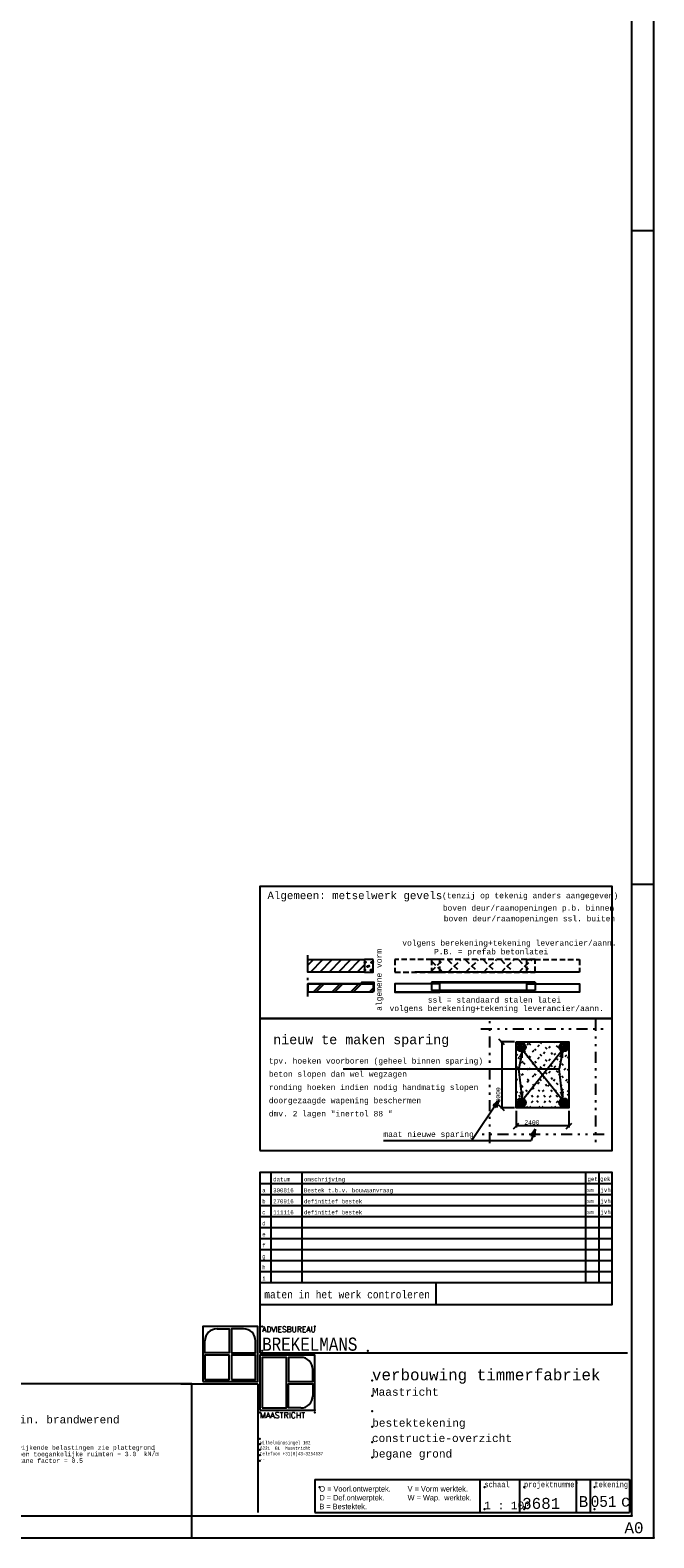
# Model space of a CAD drawing. Extents: x 2 to 87, y -108 to 11.
# Tile 169 of 256: x 58 to 87, y -108 to -39. Entities that reach past the tile are written whole.
import ezdxf
from ezdxf.enums import TextEntityAlignment as Align

# ---------------------------------------------------------------- set-up
doc = ezdxf.new("R2010")
doc.units = 0
doc.header["$MEASUREMENT"] = 0
for name, pattern in [('DASHDOT', [1, 0.5, -0.25, 0, -0.25]), ('DIVIDE', [1.25, 0.5, -0.25, 0, -0.25, 0, -0.25]), ('DOT', [0.25, 0, -0.25]), ('HIDDEN', [0.375, 0.25, -0.125])]:
    doc.linetypes.add(name, pattern=pattern)
doc.layers.get('DEFPOINTS').update_dxf_attribs({"linetype": 'CONTINUOUS'})
for name, color, linetype in [('1', 7, 'CONTINUOUS'), ('10', 7, 'CONTINUOUS'), ('2', 7, 'CONTINUOUS'), ('3', 7, 'CONTINUOUS'), ('31', 7, 'CONTINUOUS'), ('33', 7, 'CONTINUOUS'), ('5', 7, 'CONTINUOUS'), ('8', 7, 'CONTINUOUS')]:
    doc.layers.add(name, color=color, linetype=linetype)
doc.styles.add('MONOTXT', font='MONOTXT', dxfattribs={"height": 0.2})
doc.styles.add('ROMANS', font='ROMANS', dxfattribs={"height": 0.2})
doc.styles.add('txt', font='TXT', dxfattribs={"height": 0.2})
doc.dimstyles.new('MSADIM', dxfattribs={"dimtxt": 0.125, "dimasz": 0.125, "dimexe": 0.0625, "dimexo": 0.0625, "dimgap": 0.0625, "dimtad": 1, "dimdec": 0, "dimlfac": 1000, "dimzin": 3, "dimdsep": 46, "dimtxsty": 'MONOTXT', "dimtsz": 0.125, "dimcen": 0.045, "dimadec": 0, "dimazin": 0, "dimtfac": 1, "dimtdec": 0, "dimtofl": 0, "dimtmove": 0, "dimatfit": 3, "dimfxl": 0, "dimtvp": 0.0625, "dimtolj": 1, "dimtzin": 3, "dimarcsym": 0})

# ---------------------------------------------------------------- blocks, each defined once
blk = doc.blocks.new('46')
at = {"layer": '31', "color": 7, "linetype": 'Continuous'}
blk.add_lwpolyline([(-0.1251, -0.0313), (0, 0), (-0.1251, 0.0312)], dxfattribs=at)
blk = doc.blocks.new('*D1')
at = {"layer": '8', "color": 0, "linetype": 'Continuous', "lineweight": -2}
for p, q in [((80.1922, -89.1976), (80.4422, -88.9476)), ((80.3172, -88.3784), (80.3172, -89.1351)), ((82.5922, -89.1976), (82.8422, -88.9476)), ((82.7172, -88.3784), (82.7172, -89.1351)), ((82.7172, -89.0726), (80.3172, -89.0726))]:
    blk.add_line(p, q, dxfattribs=at)
at = {"layer": 'DEFPOINTS', "color": 0, "linetype": 'Continuous'}
for p in [(80.3172, -88.3159), (82.7172, -88.3159), (80.3172, -89.0726)]:
    blk.add_point(p, dxfattribs=at)
at = {"layer": '8', "color": 0, "linetype": 'Continuous', "insert": (81.0364, -88.9101), "char_height": 0.2, "attachment_point": 5, "style": 'MONOTXT'}
blk.add_mtext('\\A1;2400', dxfattribs=at)
blk = doc.blocks.new('*D2')
at = {"layer": '8', "color": 0, "linetype": 'Continuous', "lineweight": -2}
for p, q in [((79.7881, -85.3777), (79.5381, -85.1277)), ((80.2493, -85.2527), (79.6006, -85.2527)), ((79.6631, -85.2527), (79.6631, -88.2527)), ((79.7881, -88.3777), (79.5381, -88.1277)), ((80.2493, -88.2527), (79.6006, -88.2527))]:
    blk.add_line(p, q, dxfattribs=at)
at = {"layer": 'DEFPOINTS', "color": 0, "linetype": 'Continuous'}
for p in [(80.3118, -85.2527), (79.6631, -88.2527), (80.3118, -88.2527)]:
    blk.add_point(p, dxfattribs=at)
at = {"layer": '8', "color": 0, "linetype": 'Continuous', "insert": (79.5006, -87.6587), "char_height": 0.2, "attachment_point": 5, "rotation": 90, "style": 'MONOTXT'}
blk.add_mtext('\\A1;3000', dxfattribs=at)
blk = doc.blocks.new('43')
at = {"layer": '10', "color": 2, "linetype": 'Continuous'}
for p, q in [((0, 0), (-0.1672, 0.0449)), ((-0.1672, -0.0449), (-0.1672, 0.0449)), ((0, 0), (-0.1672, -0.0449))]:
    blk.add_line(p, q, dxfattribs=at)

msp = doc.modelspace()

# ---------------------------------------------------------------- linework, layer by layer
at = {"layer": '1', "color": 7, "linetype": 'Continuous'}
for p, q in [((86.5762, -107.7855), (86.5762, 11.0145)), ((85.5762, -48.3855), (86.5762, -48.3855)), ((85.5762, -78.0855), (86.5762, -78.0855)), ((71.1762, -105.1355), (85.4752, -105.1355)), ((71.1762, -105.1355), (71.1762, -106.6355)), ((78.6752, -105.1355), (78.6752, -106.6355)), ((80.4752, -105.1355), (80.4752, -106.6355)), ((83.6752, -105.1355), (83.6752, -106.6355)), ((65.5762, -107.7855), (65.5762, -106.7855)), ((2.4762, -107.7855), (86.5762, -107.7855))]:
    msp.add_line(p, q, dxfattribs=at)
at = {"layer": '1', "color": 2, "linetype": 'Continuous'}
for p, q in [((68.6762, -97.1855), (68.6762, -99.3855)), ((68.6762, -99.3855), (85.3762, -99.3855)), ((65.0762, -100.7855), (3.4762, -100.7855)), ((65.0762, -100.7855), (68.5762, -100.7855)), ((68.5762, -100.7855), (68.5762, -106.6355)), ((85.4752, -105.1355), (85.4752, -106.6355)), ((71.1762, -106.6355), (85.4752, -106.6355))]:
    msp.add_line(p, q, dxfattribs=at)
at = {"layer": '1', "color": 7, "linetype": 'Continuous'}
for points in [[(85.5762, 10.0145), (3.4762, 10.0145), (3.4762, -106.7855), (85.5762, -106.7855)], [(66.0762, -100.6855), (68.5762, -100.6855), (68.5762, -98.1855), (66.0762, -98.1855)], [(68.6762, -101.9855), (71.1762, -101.9855), (71.1762, -99.4855), (68.6762, -99.4855)]]:
    msp.add_lwpolyline(points, close=True, dxfattribs=at)
at = {"layer": '1', "color": 1, "linetype": 'Continuous'}
for points in [[(66.7262, -98.2855), (67.2762, -98.2855), (67.2762, -99.3855), (66.1762, -99.3855), (66.1762, -98.8355)], [(67.9262, -98.2855), (67.3762, -98.2855), (67.3762, -99.3855), (68.4762, -99.3855), (68.4762, -98.8355)], [(70.5262, -99.5855), (69.9762, -99.5855), (69.9762, -100.6855), (71.0762, -100.6855), (71.0762, -100.1355)], [(70.5262, -101.8855), (69.9762, -101.8855), (69.9762, -100.7855), (71.0762, -100.7855), (71.0762, -101.3355)]]:
    msp.add_lwpolyline(points, dxfattribs=at)
for points in [[(66.1762, -100.5855), (67.2762, -100.5855), (67.2762, -99.4855), (66.1762, -99.4855)], [(67.3762, -100.5855), (68.4762, -100.5855), (68.4762, -99.4855), (67.3762, -99.4855)], [(68.7762, -101.8855), (69.8762, -101.8855), (69.8762, -99.5855), (68.7762, -99.5855)]]:
    msp.add_lwpolyline(points, close=True, dxfattribs=at)
at = {"layer": '1', "color": 2, "linetype": 'Continuous'}
msp.add_lwpolyline([(49.5772, -106.7855), (65.5762, -106.7855), (65.5762, -100.7855), (49.5772, -100.7855)], close=True, dxfattribs=at)
at = {"layer": '1', "color": 1, "linetype": 'Continuous'}
for centre, start, end in [((66.7264, -98.8355), 89.999994, 179.999992), ((67.9264, -98.8355), 359.999992, 89.999989), ((70.5264, -100.1355), 359.999992, 89.999989), ((70.5264, -101.3355), 269.999994, 359.999992)]:
    msp.add_arc(centre, 0.55, start, end, dxfattribs=at)
at = {"layer": '1', "color": 3, "linetype": 'Continuous'}
for p in [(68.7762, -98.1855), (68.6762, -102.0855), (68.6762, -103.2855), (68.6762, -103.5355), (68.6762, -103.7855), (68.6762, -104.0355), (85.5762, -106.7855)]:
    msp.add_point(p, dxfattribs=at)
at = {"layer": '1', "color": 7, "linetype": 'HIDDEN'}
for p in [(71.1762, -98.1855), (68.7762, -99.2855), (73.5762, -99.2855), (68.6762, -102.0855), (71.1762, -102.0855), (71.3762, -105.4855), (78.8752, -105.4855), (80.6752, -105.4855), (80.6752, -105.4855), (80.6752, -105.4855), (83.8752, -105.4855), (85.5762, -106.7855)]:
    msp.add_point(p, dxfattribs=at)
at = {"layer": '1', "color": 7, "linetype": 'Continuous'}
for p in [(73.7762, -100.6355), (73.7762, -101.3355), (73.7762, -102.0355), (73.7762, -102.7355), (73.7762, -103.4355), (68.6762, -104.2855), (73.7762, -104.1355), (78.8752, -106.4855), (80.6752, -106.4855), (83.8752, -106.4855)]:
    msp.add_point(p, dxfattribs=at)
at = {"layer": '1', "color": 2, "linetype": 'Continuous'}
msp.add_point((71.1762, -101.9855), dxfattribs=at)
at = {"layer": '10', "color": 2, "linetype": 'Continuous'}
for p, q in [((80.3172, -85.2527), (82.7172, -88.2527)), ((80.3172, -88.2527), (82.7172, -85.2527)), ((79.536, -87.8985), (78.3056, -89.7315)), ((74.297, -89.7315), (81.004, -89.7315)), ((81.183, -89.2199), (81.004, -89.7315))]:
    msp.add_line(p, q, dxfattribs=at)
at = {"layer": '10', "color": 2, "linetype": 'DOT'}
for p, q in [((80.3172, -85.3154), (80.3799, -85.2527)), ((80.3172, -85.8811), (80.9456, -85.2527)), ((80.3172, -86.4468), (81.5113, -85.2527)), ((80.3172, -87.0125), (82.077, -85.2527)), ((80.3172, -87.5782), (82.6427, -85.2527)), ((82.7172, -87.6978), (80.3172, -85.2978)), ((82.7172, -87.1321), (80.8378, -85.2527)), ((82.7172, -86.5664), (81.4035, -85.2527)), ((82.7172, -86.0008), (81.9691, -85.2527)), ((82.7172, -85.4351), (82.5348, -85.2527)), ((80.3172, -88.1438), (82.7172, -85.7438)), ((82.7064, -88.2527), (80.3172, -85.8635)), ((80.774, -88.2527), (82.7172, -86.3095)), ((82.1407, -88.2527), (80.3172, -86.4292)), ((81.575, -88.2527), (80.3172, -86.9949)), ((81.3397, -88.2527), (82.7172, -86.8752)), ((81.0093, -88.2527), (80.3172, -87.5606)), ((81.9054, -88.2527), (82.7172, -87.4409)), ((80.4437, -88.2527), (80.3172, -88.1262)), ((82.4711, -88.2527), (82.7172, -88.0066))]:
    msp.add_line(p, q, dxfattribs=at)
at = {"layer": '10', "color": 7, "linetype": 'Continuous'}
for p, q in [((80.3579, -85.4943), (80.5587, -85.2935)), ((80.6017, -85.687), (80.3629, -85.4482)), ((80.4778, -85.6762), (80.3742, -85.5726)), ((80.3803, -85.585), (80.6496, -85.3158)), ((80.6791, -85.6513), (80.3989, -85.3711)), ((80.4312, -85.6472), (80.7118, -85.3667)), ((80.7311, -85.5902), (80.4599, -85.3189)), ((80.5058, -85.6858), (80.7497, -85.4419)), ((80.7565, -85.5024), (80.5473, -85.2932)), ((80.6241, -85.6807), (80.7451, -85.5596)), ((82.2781, -85.5022), (82.4871, -85.2933)), ((82.5284, -85.6856), (82.2846, -85.4418)), ((82.4108, -85.6811), (82.289, -85.5593)), ((82.3031, -85.5903), (82.5745, -85.319)), ((82.6032, -85.6472), (82.3228, -85.3668)), ((82.3555, -85.6511), (82.6354, -85.3712)), ((82.6543, -85.5852), (82.3847, -85.3156)), ((82.4328, -85.687), (82.6717, -85.448)), ((82.6765, -85.4942), (82.4758, -85.2936)), ((82.5567, -85.6762), (82.6599, -85.573)), ((80.586, -85.7171), (80.434, -86.4547)), ((82.4184, -85.7171), (82.2676, -86.4715)), ((80.5968, -87.7595), (80.4348, -86.4715)), ((82.4292, -87.7595), (82.2676, -86.4715)), ((80.3579, -88.0111), (80.5586, -88.2118)), ((80.6017, -87.8184), (80.3627, -88.0573)), ((80.4777, -87.8292), (80.3746, -87.9324)), ((80.3801, -87.9202), (80.6497, -88.1897)), ((80.6789, -87.8543), (80.399, -88.1341)), ((80.4312, -87.8581), (80.7116, -88.1385)), ((80.7313, -87.915), (80.4599, -88.1864)), ((80.506, -87.8198), (80.7498, -88.0636)), ((80.7563, -88.0032), (80.5473, -88.2121)), ((80.6236, -87.8243), (80.7455, -87.9461)), ((82.2779, -88.003), (82.4871, -88.2121)), ((82.5286, -87.8196), (82.2847, -88.0635)), ((82.4104, -87.8247), (82.2893, -87.9457)), ((82.3033, -87.9152), (82.5745, -88.1864)), ((82.6032, -87.8582), (82.3227, -88.1387)), ((82.3553, -87.854), (82.6356, -88.1343)), ((82.6541, -87.9204), (82.3849, -88.1896)), ((82.4327, -87.8183), (82.6716, -88.0572)), ((82.6765, -88.0111), (82.4757, -88.2119)), ((82.5566, -87.8291), (82.6602, -87.9327))]:
    msp.add_line(p, q, dxfattribs=at)
at = {"layer": '10', "color": 2, "linetype": 'Continuous'}
for points in [[(68.6762, -90.1855), (84.6762, -90.1855), (84.6762, -84.1855), (68.6762, -84.1855)], [(80.3172, -85.2527), (82.7172, -85.2527), (82.7172, -88.2527), (80.3172, -88.2527)]]:
    msp.add_lwpolyline(points, close=True, dxfattribs=at)
for centre in [(80.5571, -85.4928), (82.4773, -85.4928), (80.5571, -88.0125), (82.4773, -88.0125)]:
    msp.add_circle(centre, 0.2, dxfattribs=at)
at = {"layer": '2', "color": 7, "linetype": 'Continuous'}
for p, q in [((68.6762, -91.6855), (84.6762, -91.6855)), ((69.1762, -91.1855), (69.1762, -96.1855)), ((70.5762, -91.1855), (70.5762, -96.1855)), ((83.4762, -91.1855), (83.4762, -96.1855)), ((84.0762, -91.1855), (84.0762, -96.1855)), ((68.6762, -92.1855), (84.6762, -92.1855)), ((68.6762, -92.6855), (84.6762, -92.6855)), ((68.6762, -93.1855), (84.6762, -93.1855)), ((68.6762, -93.6855), (84.6762, -93.6855)), ((68.6762, -94.1855), (84.6762, -94.1855)), ((68.6762, -94.6855), (84.6762, -94.6855)), ((68.6762, -95.1855), (84.6762, -95.1855)), ((68.6762, -95.6855), (84.6762, -95.6855)), ((68.6762, -96.1855), (84.6762, -96.1855)), ((83.05, -105.1359), (83.05, -106.6359))]:
    msp.add_line(p, q, dxfattribs=at)
at = {"layer": '2', "color": 2, "linetype": 'Continuous'}
msp.add_line((76.6762, -97.1855), (76.6762, -96.1855), dxfattribs=at)
msp.add_lwpolyline([(68.6762, -97.1855), (84.6762, -97.1855), (84.6762, -91.1855), (68.6762, -91.1855)], close=True, dxfattribs=at)
at = {"layer": '2', "color": 7, "linetype": 'DASHDOT'}
msp.add_point((86.5762, -107.7855), dxfattribs=at)
at = {"layer": '3', "color": 3, "linetype": 'DIVIDE'}
msp.add_line((70.8588, -83.1909), (70.8588, -81.3133), dxfattribs=at)
at = {"layer": '3', "color": 1, "linetype": 'Continuous'}
for p, q in [((70.8588, -81.7664), (71.1119, -81.5133)), ((70.9678, -82.0817), (71.5362, -81.5133)), ((71.3921, -82.0817), (71.9605, -81.5133)), ((71.8163, -82.0817), (72.3847, -81.5133)), ((72.2406, -82.0817), (72.809, -81.5133)), ((72.6649, -82.0817), (73.2333, -81.5133)), ((73.0891, -82.0817), (73.4212, -81.7496)), ((73.8212, -82.6141), (70.8588, -82.6141)), ((70.8588, -82.6141), (70.8588, -82.9909)), ((71.094, -82.9909), (71.4708, -82.6141)), ((71.2172, -82.9909), (71.594, -82.6141)), ((71.9428, -82.9909), (72.3196, -82.6141)), ((72.0656, -82.9909), (72.4424, -82.6141)), ((72.7912, -82.9909), (73.168, -82.6141)), ((72.9144, -82.9909), (73.2912, -82.6141)), ((73.6396, -82.9909), (73.8212, -82.8093)), ((73.8212, -82.6141), (73.8212, -82.9909)), ((73.8212, -82.9909), (70.8588, -82.9909)), ((73.7628, -82.9909), (73.8212, -82.9325)), ((83.1998, -82.9903), (74.8098, -82.9903))]:
    msp.add_line(p, q, dxfattribs=at)
at = {"layer": '3', "color": 120, "linetype": 'HIDDEN'}
for p, q in [((76.4766, -82.0358), (76.9998, -81.5127)), ((77.205, -81.5126), (77.7735, -82.0811)), ((77.2351, -82.0811), (77.8036, -81.5126)), ((78.0087, -81.5126), (78.5773, -82.0811)), ((78.0389, -82.0811), (78.6075, -81.5125)), ((78.8124, -81.5125), (79.3811, -82.0811)), ((78.8427, -82.0811), (79.4113, -81.5125)), ((79.6162, -81.5124), (80.1849, -82.0811)), ((79.6464, -82.0811), (80.2151, -81.5124)), ((80.4199, -81.5124), (80.9887, -82.0811)), ((80.4502, -82.0811), (81.019, -81.5123)), ((76.4766, -81.5881), (76.9697, -82.0811))]:
    msp.add_line(p, q, dxfattribs=at)
at = {"layer": '3', "color": 30, "linetype": 'Continuous'}
msp.add_line((83.1994, -82.0811), (75.7194, -82.0811), dxfattribs=at)
at = {"layer": '3', "color": 4, "linetype": 'Continuous'}
for p, q in [((81.1762, -82.5359), (76.4766, -82.5359)), ((76.4766, -82.5359), (76.4766, -82.9143)), ((81.1762, -82.5655), (76.4766, -82.5655)), ((81.1762, -82.5359), (81.1762, -82.9143)), ((81.1762, -82.9143), (76.4766, -82.9143))]:
    msp.add_line(p, q, dxfattribs=at)
at = {"layer": '3', "color": 4, "linetype": 'DASHDOT'}
msp.add_line((81.1762, -82.5459), (76.4766, -82.5459), dxfattribs=at)
at = {"layer": '3', "color": 2, "linetype": 'Continuous'}
msp.add_lwpolyline([(68.6762, -84.1855), (84.679, -84.1855), (84.679, -78.1843), (68.6762, -78.1843)], close=True, dxfattribs=at)
at = {"layer": '3', "color": 1, "linetype": 'Continuous'}
for points in [[(70.8588, -81.5133), (73.4212, -81.5133), (73.4212, -82.0817), (70.8588, -82.0817)], [(73.8212, -82.9909), (70.8588, -82.9909), (70.8588, -82.6141), (73.8212, -82.6141)], [(76.8558, -82.6111), (74.8098, -82.6111), (74.8098, -82.9903), (76.8558, -82.9903)], [(80.7974, -82.6111), (83.1998, -82.6111), (83.1998, -82.9903), (80.7974, -82.9903)]]:
    msp.add_lwpolyline(points, close=True, dxfattribs=at)
at = {"layer": '3', "color": 120, "linetype": 'Continuous'}
msp.add_lwpolyline([(73.8212, -81.5133), (73.4212, -81.5133), (73.4212, -82.0817), (73.8212, -82.0817)], close=True, dxfattribs=at)
at = {"layer": '3', "color": 7, "linetype": 'HIDDEN'}
for points in [[(76.8558, -81.5127), (74.8098, -81.5127), (74.8098, -82.0811), (76.8558, -82.0811)], [(80.7974, -81.5123), (83.1998, -81.5123), (83.1998, -82.0811), (80.7974, -82.0811)]]:
    msp.add_lwpolyline(points, close=True, dxfattribs=at)
at = {"layer": '3', "color": 120, "linetype": 'HIDDEN'}
msp.add_lwpolyline([(76.4766, -81.5127), (76.4766, -82.0811), (81.1758, -82.0811), (81.1762, -81.5123)], close=True, dxfattribs=at)
at = {"layer": '3', "color": 4, "linetype": 'Continuous'}
msp.add_lwpolyline([(73.8212, -82.9309), (73.8588, -82.9309), (73.8588, -82.5517), (73.2904, -82.5517), (73.2904, -82.5897), (73.8012, -82.5897), (73.8011, -82.5896, -0.4142136), (73.8211, -82.6096), (73.8212, -82.6097), (73.8212, -82.9309)], format="xyb", dxfattribs=at)
at = {"layer": '3', "color": 7, "linetype": 'Continuous'}
for centre, radius in [((73.446, -81.9805), 0.0176), ((73.4474, -82.0037), 0.00974), ((73.4713, -81.6326), 0.0176), ((73.4727, -81.6558), 0.00974), ((73.5556, -81.826), 0.0193), ((73.5716, -81.855), 0.00684), ((73.5773, -81.8084), 0.0109), ((73.5873, -81.8271), 0.0136), ((73.6326, -81.7939), 0.0176), ((73.634, -81.8171), 0.00974), ((73.717, -81.9873), 0.0193), ((73.7422, -81.6394), 0.0193), ((73.733, -82.0163), 0.00684), ((73.7387, -81.9697), 0.0109), ((73.7487, -81.9885), 0.0136), ((73.7582, -81.6684), 0.00684), ((73.7639, -81.6218), 0.0109), ((73.7739, -81.6405), 0.0136), ((73.794, -81.9553), 0.0176), ((73.7954, -81.9785), 0.00974)]:
    msp.add_circle(centre, radius, dxfattribs=at)
for centre, radius, start, end in [((73.5968, -81.507), 0.00684, 247.196286, 292.803711), ((73.416, -81.647), 0.0109, 298.771639, 61.228358), ((73.4259, -81.6657), 0.0136, 249.696492, 110.303508), ((73.8192, -81.6073), 0.0176, 83.581958, 276.418039), ((73.8206, -81.6305), 0.00974, 86.719492, 273.280508)]:
    msp.add_arc(centre, radius, start, end, dxfattribs=at)
at = {"layer": '33', "color": 7, "linetype": 'Continuous'}
msp.add_line((72.4564, -86.4715), (82.2676, -86.4715), dxfattribs=at)
at = {"layer": '5', "color": 7, "linetype": 'DIVIDE'}
for p, q in [((79.1172, -89.8527), (79.1172, -84.2527)), ((83.9172, -84.2527), (83.9172, -89.8527)), ((78.7172, -84.6527), (84.3172, -84.6527)), ((84.3172, -89.4527), (78.7172, -89.4527))]:
    msp.add_line(p, q, dxfattribs=at)

# ---------------------------------------------------------------- block references
at = {"layer": '10', "color": 2, "linetype": 'Continuous'}
for p, xscale, yscale, rotation in [((79.536, -87.8985), 1.999999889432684, 1.999999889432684, 56.12848829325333), ((79.536, -87.8985), 1.999999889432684, 1.999999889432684, 56.12848829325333), ((81.183, -89.2199), 1.99999933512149, 1.99999933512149, 70.71590946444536)]:
    msp.add_blockref('43', p, dxfattribs=dict(at, xscale=xscale, yscale=yscale, rotation=rotation))
at = {"layer": '31', "color": 7, "linetype": 'Continuous'}
for p, xscale, yscale, rotation in [((80.586, -85.7171), 1.999997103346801, 1.999997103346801, 78.35560559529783), ((82.4184, -85.7171), 1.999999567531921, 1.999999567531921, 78.69592789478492), ((80.5968, -87.7595), 1.99999853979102, 1.99999853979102, 277.1669121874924), ((82.4292, -87.7595), 2.000002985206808, 2.000002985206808, 277.159366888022), ((82.4292, -87.7595), 2.000002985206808, 2.000002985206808, 277.159366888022)]:
    msp.add_blockref('46', p, dxfattribs=dict(at, xscale=xscale, yscale=yscale, rotation=rotation))

# ---------------------------------------------------------------- texts
at = {"layer": '1', "color": 3, "linetype": 'HIDDEN', "style": 'ROMANS'}
for s, height, p in [('ADVIESBUREAU', 0.2502, (68.7762, -98.1853)), ('MAASTRICHT', 0.2607, (68.6762, -102.0853))]:
    msp.add_text(s, height=height, rotation=359.999992, dxfattribs=at).set_placement(p, align=Align.TOP_LEFT)
at = {"layer": '1', "color": 1, "linetype": 'Continuous', "style": 'MONOTXT', "width": 0.833333}
msp.add_text('BREKELMANS', height=0.6, rotation=359.999992, dxfattribs=at).set_placement((68.7762, -99.2855))
at = {"layer": '1', "color": 3, "linetype": 'Continuous', "style": 'MONOTXT'}
for s, p in [('Maastricht                       ', (73.7647, -101.3295)), ('bestektekening                   ', (73.7762, -102.7355)), ('constructie-overzicht            ', (73.7647, -103.4315)), ('1 : 100', (78.8682, -106.485))]:
    msp.add_text(s, height=0.3503, dxfattribs=at).set_placement(p)
at = {"layer": '1', "color": 2, "linetype": 'Continuous', "style": 'MONOTXT'}
msp.add_text('hoofddraagconstructie 30 min. brandwerend', height=0.35, dxfattribs=at).set_placement((49.8772, -102.5855))
at = {"layer": '1', "color": 7, "linetype": 'Continuous', "style": 'MONOTXT'}
for s, width, p in [('Wilhelminasingel 102', 0.8, (68.6762, -103.5355)), ('telefoon +31(0)43-3254637', 0.8, (68.6762, -104.0355)), ('6221  BL  Maastricht', 0.8, (68.6762, -103.7855)), ('--', 0.813333, (68.6762, -104.2855))]:
    msp.add_text(s, height=0.15, rotation=359.999992, dxfattribs=dict(at, width=width)).set_placement(p)
for s, height, p in [('- algemeen veranderlijke belastingen: voor afwijkende belastingen zie plattegrond', 0.2, (49.8772, -103.7855)), ('2', 0.1, (63.8254, -103.8519))]:
    msp.add_text(s, height=height, dxfattribs=at).set_placement(p)
for s, height, rotation, p in [('- Algemeen toegankelijke ruimten = 3.0  kN/m', 0.2, 0.1078, (56.4772, -104.0855)), ('- momentane factor = 0.5 ', 0.2, 0.1078, (56.4772, -104.3855)), ('A0', 0.5, 360, (85.2412, -107.5775))]:
    msp.add_text(s, height=height, rotation=rotation, dxfattribs=at).set_placement(p)
at = {"layer": '1', "color": 7, "linetype": 'Continuous', "style": 'txt', "width": 0.8}
for s, p in [('O = Voorl.ontwerptek.', (71.3762, -105.6855)), ('V = Vorm werktek.', (75.3862, -105.6855)), ('D = Def.ontwerptek.', (71.3762, -106.0855)), ('W = Wap.  werktek.', (75.3862, -106.0855)), ('B = Bestektek.', (71.3762, -106.4855))]:
    msp.add_text(s, height=0.25, dxfattribs=at).set_placement(p)
at = {"layer": '1', "color": 7, "linetype": 'HIDDEN', "style": 'MONOTXT', "width": 0.8}
for s, p in [('schaal', (78.8752, -105.4855)), ('projektnummer', (80.6752, -105.4855)), ('tekening', (83.8752, -105.4855))]:
    msp.add_text(s, height=0.25, rotation=359.999992, dxfattribs=at).set_placement(p)
at = {"layer": '1', "color": 1, "linetype": 'Continuous', "style": 'MONOTXT'}
msp.add_text(' 3681 ', height=0.5005, dxfattribs=at).set_placement((80.1572, -106.4715))
at = {"layer": '2', "color": 7, "linetype": 'Continuous', "style": 'MONOTXT'}
for s, p in [('datum ', (69.2762, -91.5855)), ('omschrijving                                                              ', (70.6762, -91.5855)), ('get', (83.5618, -91.5721)), ('gek', (84.138, -91.5679)), ('a ', (68.7762, -92.0855)), ('b ', (68.7762, -92.5855)), ('c ', (68.7762, -93.0855)), ('d ', (68.7762, -93.5855)), ('f ', (68.7762, -94.5855)), ('e ', (68.7762, -94.0855)), ('g ', (68.7762, -95.0855)), ('i ', (68.7762, -96.0855)), ('h ', (68.7762, -95.5855))]:
    msp.add_text(s, height=0.18, rotation=360, dxfattribs=at).set_placement(p)
for s, p in [('300816', (69.2762, -92.0855)), ('270916', (69.2762, -92.5855)), ('definitief bestek                                                    ', (70.6762, -92.5855)), ('Bestek t.b.v. bouwaanvraag                                           ', (70.6762, -92.0855)), ('sm ', (83.5324, -92.0769)), ('sm ', (83.5324, -92.5769)), ('jvh', (84.1506, -92.0685)), ('jvh', (84.1506, -92.5685)), ('111116', (69.2762, -93.0855)), ('definitief bestek                                                    ', (70.6762, -93.0855)), ('sm ', (83.5324, -93.0769)), ('jvh', (84.1506, -93.0685))]:
    msp.add_text(s, height=0.18, dxfattribs=at).set_placement(p)
at = {"layer": '2', "color": 3, "linetype": 'Continuous', "style": 'MONOTXT', "width": 0.857143}
msp.add_text('maten in het werk controleren ', height=0.35, rotation=360, dxfattribs=at).set_placement((68.8726, -96.9047))
at = {"layer": '2', "color": 3, "linetype": 'Continuous', "style": 'MONOTXT'}
for s, p in [('B', (83.1612, -106.3867)), ('c', (85.0812, -106.3635))]:
    msp.add_text(s, height=0.5, dxfattribs=at).set_placement(p)
at = {"layer": '2', "color": 1, "linetype": 'Continuous', "style": 'MONOTXT', "width": 0.9}
msp.add_text('051', height=0.5, dxfattribs=at).set_placement((83.7072, -106.3803))
at = {"layer": '3', "color": 2, "linetype": 'Continuous', "style": 'MONOTXT'}
for s, height, p in [('Algemeen: metselwerk gevels', 0.34, (69.0162, -78.7651)), ('boven deur/raamopeningen p.b. binnen', 0.25, (76.985, -79.2891)), ('boven deur/raamopeningen ssl. buiten', 0.25, (77.0294, -79.7727))]:
    msp.add_text(s, height=height, dxfattribs=at).set_placement(p)
at = {"layer": '3', "color": 7, "linetype": 'Continuous', "style": 'MONOTXT'}
for s, p in [('(tenzij op tekenig anders aangegeven)', (76.951, -78.7251)), ('volgens berekening+tekening leverancier/aann.', (75.1434, -80.8787)), ('volgens berekening+tekening leverancier/aann.', (74.5658, -83.8519))]:
    msp.add_text(s, height=0.25, dxfattribs=at).set_placement(p)
for s, rotation, p in [('algemene vorm', 90, (74.2108, -83.8421)), ('P.B. = prefab betonlatei', 0.001022, (76.5846, -81.2755)), ('ssl = standaard stalen latei', 0.001022, (76.3038, -83.4671))]:
    msp.add_text(s, height=0.25, rotation=rotation, dxfattribs=at).set_placement(p)
at = {"layer": '8', "color": 2, "linetype": 'Continuous', "style": 'MONOTXT'}
for s, height, p in [('nieuw te maken sparing', 0.42, (69.2788, -85.3575)), ('begane grond ', 0.35, (73.7762, -104.1355))]:
    msp.add_text(s, height=height, dxfattribs=at).set_placement(p)
at = {"layer": '8', "color": 7, "linetype": 'Continuous', "style": 'MONOTXT'}
for s, p in [('tpv. hoeken voorboren (geheel binnen sparing)', (69.079, -86.2377)), ('beton slopen dan wel wegzagen', (69.079, -86.8377)), ('ronding hoeken indien nodig handmatig slopen', (69.079, -87.4377)), ('doorgezaagde wapening beschermen', (69.079, -88.0377)), ('dmv. 2 lagen "inertol 88 "', (69.079, -88.6377)), ('maat nieuwe sparing', (74.2852, -89.5693))]:
    msp.add_text(s, height=0.25, dxfattribs=at).set_placement(p)
at = {"layer": '8', "color": 1, "linetype": 'Continuous', "style": 'MONOTXT'}
msp.add_text('verbouwing timmerfabriek', height=0.5, dxfattribs=at).set_placement((73.7647, -100.629))

# ---------------------------------------------------------------- dimensions: what is measured, and where the dimension line sits
at = {"layer": '8', "color": 7, "linetype": 'Continuous'}
dim = msp.add_linear_dim(base=(79.6631, -88.2527), p1=(80.3118, -85.2527), p2=(80.3118, -88.2527), angle=270, dimstyle='MSADIM', dxfattribs=at)
dim.commit()
dim.dimension.update_dxf_attribs({"geometry": '*D2', "text_midpoint": (79.6631, -87.6587), "dimtype": 160})
dim = msp.add_linear_dim(base=(80.3172, -89.0726), p1=(82.7172, -88.3159), p2=(80.3172, -88.3159), dimstyle='MSADIM', dxfattribs=at)
dim.commit()
dim.dimension.update_dxf_attribs({"geometry": '*D1', "text_midpoint": (81.0364, -89.0726), "dimtype": 160})

doc.saveas('drawing.dxf')
